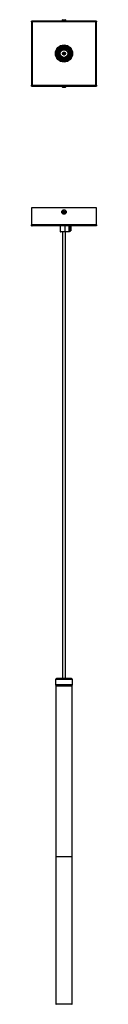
# Model space of a CAD drawing. Header units: millimetres. Extents: x 1700 to 1810, y 1182 to 2847.
import ezdxf

# ---------------------------------------------------------------- set-up
doc = ezdxf.new("R2010")
doc.units = ezdxf.units.MM
doc.header["$LTSCALE"] = 10

msp = doc.modelspace()

# ---------------------------------------------------------------- linework, layer by layer
at = {"color": 7, "linetype": 'Continuous', "lineweight": 25}
for p, q in [((1699.6, 2843.1), (1699.6, 2844.5)), ((1809.6, 2844.5), (1699.6, 2844.5)), ((1699.6, 2843.1), (1699.6, 2735.9)), ((1699.6, 2843.1), (1701, 2843.1)), ((1701, 2843.1), (1701, 2735.9)), ((1808.2, 2843.1), (1701, 2843.1)), ((1750.8, 2844.9), (1750.8, 2844.5)), ((1750.8, 2844.9), (1758.4, 2844.9)), ((1752.7, 2846.7), (1756.5, 2846.7)), ((1758.4, 2844.5), (1758.4, 2844.9)), ((1808.2, 2735.9), (1808.2, 2843.1)), ((1809.6, 2843.1), (1808.2, 2843.1)), ((1809.6, 2844.5), (1809.6, 2843.1)), ((1809.6, 2735.9), (1809.6, 2843.1)), ((1752.7, 2798.9), (1756.6, 2798.9)), ((1754.6, 2798.9), (1754.6, 2800)), ((1744.1, 2789.2), (1744.1, 2789.5)), ((1745.1, 2791), (1745.1, 2788)), ((1745.5, 2791), (1745.1, 2791)), ((1745.1, 2788), (1745.5, 2788)), ((1745.5, 2791), (1745.5, 2788)), ((1745.9, 2792.5), (1746.2, 2792.5)), ((1746.2, 2786.5), (1745.9, 2786.5)), ((1746.1, 2792.7), (1747.4, 2795.3)), ((1746.5, 2792.6), (1746.1, 2792.7)), ((1746.1, 2791.8), (1746.2, 2792.4)), ((1747.6, 2791.4), (1746.1, 2791.8)), ((1746.1, 2791.1), (1746.3, 2791.1)), ((1746.1, 2790.9), (1746.1, 2791.1)), ((1746.9, 2790.9), (1746.1, 2790.9)), ((1746.1, 2788.1), (1746.3, 2788.1)), ((1746.1, 2788), (1746.1, 2788.1)), ((1746.3, 2788), (1746.1, 2788)), ((1746.3, 2786.4), (1746.1, 2786.3)), ((1746.1, 2786.3), (1747.4, 2783.7)), ((1746.3, 2792.5), (1746.2, 2792.5)), ((1746.2, 2786.5), (1746.3, 2786.5)), ((1746.5, 2792.5), (1746.3, 2792.5)), ((1746.3, 2792.5), (1746.3, 2792.4)), ((1746.3, 2791.8), (1746.3, 2791.1)), ((1746.3, 2791.1), (1746.5, 2791.1)), ((1746.3, 2789.4), (1746.9, 2789.7)), ((1746.3, 2787.3), (1746.3, 2789.4)), ((1747, 2787.4), (1746.3, 2787.3)), ((1746.3, 2787.3), (1746.3, 2786.7)), ((1746.3, 2786.7), (1747.6, 2786.7)), ((1746.3, 2786.7), (1746.3, 2786.4)), ((1746.5, 2792.6), (1747.1, 2793.9)), ((1746.5, 2791.7), (1746.5, 2791.1)), ((1746.5, 2791.1), (1746.5, 2790.9)), ((1746.9, 2789.7), (1747.6, 2791.4)), ((1747, 2790.9), (1747, 2791.6)), ((1747.6, 2786.7), (1747, 2787.4)), ((1747.6, 2787.4), (1747, 2787.4)), ((1747.1, 2790), (1747.1, 2790.6)), ((1747.4, 2795.3), (1747.5, 2795.7)), ((1747.7, 2795.2), (1747.4, 2795.3)), ((1747.4, 2783.7), (1747.7, 2783.9)), ((1747.5, 2783.3), (1747.4, 2783.7)), ((1747.5, 2795.7), (1747.9, 2795.5)), ((1747.9, 2783.5), (1747.5, 2783.3)), ((1747.6, 2795), (1747.7, 2795.2)), ((1747.6, 2790.4), (1747.6, 2795)), ((1747.6, 2790.4), (1747.6, 2790.4)), ((1747.6, 2790.4), (1747.6, 2790.4)), ((1747.6, 2790.4), (1747.6, 2790.4)), ((1747.6, 2787.4), (1747.6, 2790.4)), ((1747.6, 2790.4), (1747.6, 2786.7)), ((1747.6, 2784.1), (1747.7, 2783.9)), ((1747.9, 2795.5), (1747.7, 2795.2)), ((1747.7, 2783.9), (1747.9, 2783.5)), ((1749.6, 2795.1), (1749.5, 2795.1)), ((1749.5, 2795.1), (1749.6, 2795.1)), ((1749.5, 2795.1), (1749.6, 2795.1)), ((1749.5, 2793.7), (1749.6, 2793.7)), ((1749.5, 2793.6), (1749.6, 2793.6)), ((1749.5, 2785.4), (1749.6, 2785.4)), ((1749.5, 2785.4), (1749.5, 2785.4)), ((1749.5, 2785.4), (1749.5, 2785.1)), ((1749.5, 2785.1), (1749.6, 2785.1)), ((1749.5, 2785.1), (1749.5, 2784.8)), ((1749.5, 2784.8), (1749.6, 2784.8)), ((1749.6, 2796.8), (1749.6, 2793.7)), ((1749.6, 2785.4), (1749.6, 2782.2)), ((1751.9, 2796.8), (1751.9, 2795.5)), ((1757.2, 2796.8), (1751.9, 2796.8)), ((1751.9, 2783.6), (1751.9, 2782.3)), ((1751.9, 2782.3), (1757.2, 2782.3)), ((1752.3, 2795.8), (1752.3, 2796)), ((1752.3, 2795.6), (1752.3, 2795.8)), ((1752.3, 2783.2), (1752.3, 2783.4)), ((1752.3, 2783), (1752.3, 2783.2)), ((1752.5, 2796.2), (1752.5, 2796)), ((1752.5, 2796.2), (1753.9, 2796.2)), ((1752.5, 2796), (1752.5, 2795.7)), ((1753.9, 2796), (1752.5, 2796)), ((1752.5, 2783.4), (1752.5, 2783.1)), ((1752.5, 2783.1), (1753.9, 2783.1)), ((1752.5, 2783.1), (1752.5, 2782.8)), ((1753.9, 2782.8), (1752.5, 2782.8)), ((1753.4, 2791.1), (1753.6, 2791.2)), ((1753.4, 2787.9), (1753.4, 2791.1)), ((1753.6, 2787.8), (1753.4, 2787.9)), ((1753.6, 2791.1), (1753.5, 2791.1)), ((1753.5, 2791.1), (1753.5, 2788)), ((1753.5, 2788), (1753.6, 2787.9)), ((1753.6, 2791.1), (1753.6, 2791.2)), ((1753.6, 2787.8), (1753.6, 2787.9)), ((1753.9, 2796), (1753.9, 2796.2)), ((1753.9, 2782.8), (1753.9, 2783.1)), ((1755.3, 2796), (1755.3, 2796.2)), ((1755.3, 2796.2), (1756.7, 2796.2)), ((1756.7, 2796), (1755.3, 2796)), ((1755.3, 2783.1), (1756.8, 2783.1)), ((1755.3, 2782.8), (1755.3, 2783.1)), ((1756.8, 2782.8), (1755.3, 2782.8)), ((1755.6, 2791.1), (1755.6, 2791.2)), ((1755.6, 2791.2), (1755.8, 2791.1)), ((1755.7, 2791.1), (1755.6, 2791.1)), ((1755.6, 2787.9), (1755.7, 2788)), ((1755.6, 2787.8), (1755.6, 2787.9)), ((1755.8, 2787.9), (1755.6, 2787.8)), ((1755.7, 2788), (1755.7, 2791.1)), ((1755.8, 2791.1), (1755.8, 2787.9)), ((1756.7, 2796), (1756.7, 2796.2)), ((1756.7, 2795.7), (1756.7, 2796)), ((1756.8, 2796.1), (1756.8, 2795.9)), ((1756.8, 2795.9), (1756.8, 2795.6)), ((1756.8, 2783.1), (1756.8, 2783.4)), ((1756.8, 2783.1), (1756.8, 2782.8)), ((1757.2, 2795.5), (1757.2, 2796.8)), ((1757.2, 2782.3), (1757.2, 2783.6)), ((1759.6, 2793.7), (1759.6, 2796.8)), ((1759.6, 2782.2), (1759.6, 2785.4)), ((1760.7, 2792.4), (1760.7, 2791.7)), ((1762.9, 2792.4), (1760.7, 2792.4)), ((1760.7, 2792.4), (1761.5, 2791.6)), ((1761.1, 2789.1), (1761.5, 2789.5)), ((1761.5, 2788.8), (1761.1, 2788.8)), ((1761.3, 2795.5), (1761.7, 2795.7)), ((1761.5, 2795.2), (1761.3, 2795.5)), ((1761.3, 2783.5), (1761.5, 2783.9)), ((1761.7, 2783.3), (1761.3, 2783.5)), ((1761.8, 2795.3), (1761.5, 2795.2)), ((1761.6, 2795), (1761.5, 2795.2)), ((1761.5, 2791.6), (1762, 2791.6)), ((1761.5, 2789.5), (1761.5, 2791.6)), ((1762.6, 2789.9), (1761.5, 2789.5)), ((1761.5, 2789.5), (1761.5, 2788.8)), ((1761.5, 2789.5), (1761.5, 2789.5)), ((1761.5, 2788.8), (1761.5, 2788)), ((1761.6, 2784.1), (1761.5, 2783.9)), ((1761.5, 2783.9), (1761.8, 2783.7)), ((1761.7, 2795.7), (1761.8, 2795.3)), ((1761.8, 2783.7), (1761.7, 2783.3)), ((1763, 2792.7), (1761.8, 2795.3)), ((1763, 2786.3), (1761.8, 2783.7)), ((1761.9, 2787.5), (1763.1, 2787.2)), ((1762.9, 2791.7), (1762, 2791.6)), ((1762.7, 2786.5), (1762, 2785.1)), ((1762.1, 2788.5), (1762.1, 2789.7)), ((1762.2, 2788.2), (1762.2, 2787.4)), ((1763, 2788.1), (1762.3, 2788.1)), ((1762.7, 2788.1), (1762.7, 2788)), ((1762.7, 2787.3), (1762.7, 2788)), ((1762.9, 2788), (1762.7, 2788)), ((1762.7, 2786.5), (1762.9, 2786.5)), ((1762.7, 2786.5), (1763, 2786.3)), ((1762.9, 2792.6), (1763, 2792.7)), ((1762.9, 2792.6), (1762.9, 2792.4)), ((1762.9, 2792.5), (1762.9, 2792.5)), ((1762.9, 2792.5), (1763.3, 2792.5)), ((1762.9, 2791.7), (1762.9, 2792.4)), ((1762.9, 2791.7), (1762.9, 2790.4)), ((1763, 2791.1), (1762.9, 2791.1)), ((1762.9, 2790.9), (1763, 2790.9)), ((1762.9, 2788), (1763, 2788)), ((1762.9, 2787.3), (1762.9, 2788)), ((1762.9, 2786.5), (1762.9, 2786.6)), ((1763.3, 2786.5), (1762.9, 2786.5)), ((1762.9, 2786.5), (1762.9, 2786.5)), ((1763, 2790.9), (1763, 2791.1)), ((1763, 2788), (1763, 2788.1)), ((1763.1, 2787.2), (1763, 2786.6)), ((1763.7, 2788), (1763.7, 2791)), ((1764, 2791), (1763.7, 2791)), ((1763.7, 2788), (1764, 2788)), ((1764, 2788), (1764, 2791)), ((1754.6, 2780.1), (1754.9, 2780.1)), ((1699.6, 2734.5), (1699.6, 2735.9)), ((1699.6, 2735.9), (1701, 2735.9)), ((1699.6, 2734.5), (1809.6, 2734.5)), ((1701, 2735.9), (1808.2, 2735.9)), ((1750.8, 2734.5), (1750.8, 2734.1)), ((1758.4, 2734.1), (1750.8, 2734.1)), ((1756.5, 2732.3), (1752.7, 2732.3)), ((1758.4, 2734.1), (1758.4, 2734.5)), ((1809.6, 2735.9), (1808.2, 2735.9)), ((1809.6, 2735.9), (1809.6, 2734.5)), ((1699.6, 2528.5), (1699.6, 2499.7)), ((1809.6, 2528.5), (1699.6, 2528.5)), ((1753.3, 2521), (1753.5, 2522.4)), ((1754.4, 2520.1), (1753.3, 2521)), ((1753.5, 2522.4), (1754.8, 2522.9)), ((1755.7, 2520.6), (1754.4, 2520.1)), ((1754.8, 2522.9), (1755.9, 2522)), ((1755.9, 2522), (1755.7, 2520.6)), ((1809.6, 2499.7), (1809.6, 2528.5)), ((1809.6, 2499.7), (1699.6, 2499.7)), ((1699.6, 2498.3), (1699.6, 2499.7)), ((1699.6, 2498.3), (1701, 2498.3)), ((1808.2, 2498.3), (1701, 2498.3)), ((1748, 2498.3), (1748, 2488.8)), ((1755.8, 2498.3), (1755.8, 2488.8)), ((1763.5, 2488.8), (1763.5, 2498.3)), ((1764, 2498.3), (1764, 2488.3)), ((1809.6, 2498.3), (1808.2, 2498.3)), ((1809.6, 2499.7), (1809.6, 2498.3)), ((1752.2, 2488.3), (1752.2, 1733.5)), ((1763.9, 2488.3), (1755.7, 2488.3)), ((1755.8, 2488.8), (1763.5, 2488.8)), ((1757, 1733.5), (1757, 2488.3)), ((1764, 2488.3), (1763.9, 2488.3)), ((1766, 2497.1), (1764, 2497.1)), ((1764, 2489.6), (1766, 2489.6)), ((1766, 2497.1), (1766, 2489.6)), ((1740.6, 1731.9), (1768.6, 1731.9)), ((1742.1, 1733.5), (1742.1, 1731.9)), ((1742.1, 1733.5), (1767.1, 1733.5)), ((1767.1, 1731.9), (1767.1, 1733.5)), ((1740.1, 1731.4), (1740.1, 1721.9)), ((1769.1, 1731.4), (1740.1, 1731.4)), ((1740.1, 1721.9), (1740.7, 1719.7)), ((1769.1, 1721.9), (1740.1, 1721.9)), ((1740.7, 1719.7), (1740.7, 1431.9)), ((1768.5, 1719.7), (1740.7, 1719.7)), ((1768.5, 1719.7), (1769.1, 1721.9)), ((1768.5, 1431.9), (1768.5, 1719.7)), ((1769.1, 1721.9), (1769.1, 1731.4)), ((1740.6, 1431.9), (1740.6, 1182.9)), ((1740.6, 1431.9), (1768.6, 1431.9)), ((1768.6, 1182.9), (1768.6, 1431.9)), ((1740.6, 1182.9), (1768.6, 1182.9)), ((1767.6, 1181.9), (1741.6, 1181.9))]:
    msp.add_line(p, q, dxfattribs=at)
at = {"color": 7, "linetype": 'Continuous', "lineweight": 25, "flags": 128}
for points in [[(1754.6, 2800), (1757.3, 2799.7), (1759.8, 2798.6), (1762, 2797), (1763.7, 2794.8), (1764.7, 2792.3), (1765.1, 2789.6), (1764.8, 2786.9), (1763.8, 2784.4), (1762.1, 2782.2), (1760, 2780.5), (1757.5, 2779.4), (1754.8, 2779), (1752.1, 2779.3), (1749.5, 2780.3), (1747.4, 2781.9), (1745.6, 2784), (1744.5, 2786.5), (1744.1, 2789.2), (1744.4, 2791.9), (1745.3, 2794.5), (1746.9, 2796.7), (1749, 2798.4), (1751.5, 2799.6), (1754.2, 2800), (1754.6, 2800), (1754.6, 2800)], [(1753.8, 2800), (1755.6, 2800), (1757.2, 2799.7)], [(1744.1, 2789.5), (1744.3, 2791.4), (1744.6, 2792.8)], [(1745.1, 2791), (1745.2, 2791.3), (1745.2, 2791.6), (1745.3, 2791.9), (1745.4, 2792.1), (1745.5, 2792.3), (1745.6, 2792.4), (1745.8, 2792.5), (1745.9, 2792.5)], [(1745.9, 2786.5), (1745.8, 2786.5), (1745.6, 2786.6), (1745.5, 2786.8), (1745.4, 2787), (1745.3, 2787.2), (1745.2, 2787.4), (1745.2, 2787.7), (1745.1, 2788)], [(1746.2, 2792.5), (1746.1, 2792.5), (1746, 2792.4), (1745.8, 2792.3), (1745.7, 2792.1), (1745.6, 2791.9), (1745.6, 2791.6), (1745.5, 2791.3), (1745.5, 2791)], [(1745.5, 2788), (1745.5, 2787.7), (1745.6, 2787.4), (1745.6, 2787.2), (1745.7, 2787), (1745.8, 2786.8), (1746, 2786.6), (1746.1, 2786.5), (1746.2, 2786.5)], [(1747.1, 2790.6), (1747.1, 2790.6), (1747.1, 2790.7), (1747, 2790.8), (1747, 2790.8), (1747, 2790.9), (1747, 2790.9), (1746.9, 2790.9), (1746.9, 2790.9)], [(1747.8, 2795.4), (1748.4, 2796.1), (1749.2, 2796.6)], [(1749.2, 2782.5), (1748.4, 2783), (1747.8, 2783.6)], [(1760, 2796.6), (1760.8, 2796.1), (1761.4, 2795.4)], [(1761.4, 2783.6), (1760.8, 2783), (1760, 2782.5)], [(1762.3, 2788.1), (1762.3, 2788.1), (1762.2, 2788.1), (1762.2, 2788.2), (1762.2, 2788.2), (1762.1, 2788.3), (1762.1, 2788.3), (1762.1, 2788.4), (1762.1, 2788.5)], [(1763.7, 2791), (1763.7, 2791.3), (1763.6, 2791.6), (1763.6, 2791.9), (1763.5, 2792.1), (1763.4, 2792.3), (1763.2, 2792.4), (1763.1, 2792.5), (1762.9, 2792.5)], [(1762.9, 2786.5), (1763.1, 2786.5), (1763.2, 2786.6), (1763.4, 2786.8), (1763.5, 2787), (1763.6, 2787.2), (1763.6, 2787.4), (1763.7, 2787.7), (1763.7, 2788)], [(1763.3, 2792.5), (1763.4, 2792.5), (1763.6, 2792.4), (1763.7, 2792.3), (1763.8, 2792.1), (1763.9, 2791.9), (1764, 2791.6), (1764, 2791.3), (1764, 2791)], [(1764, 2788), (1764, 2787.7), (1764, 2787.4), (1763.9, 2787.2), (1763.8, 2787), (1763.7, 2786.8), (1763.6, 2786.6), (1763.4, 2786.5), (1763.3, 2786.5)]]:
    msp.add_lwpolyline(points, dxfattribs=at)
at = {"color": 7, "linetype": 'Continuous', "lineweight": 25}
for centre, radius in [((1754.6, 2789.5), 14.5), ((1754.6, 2789.5), 14), ((1754.6, 2789.5), 13), ((1754.6, 2789.5), 12.5), ((1754.6, 2789.5), 11.5), ((1754.6, 2789.5), 6.5), ((1754.6, 2789.5), 2.5), ((1754.6, 2789.5), 2.1), ((1754.6, 2521.5), 3.8), ((1754.6, 2521.5), 1.9)]:
    msp.add_circle(centre, radius, dxfattribs=at)
for centre, radius, start, end in [((1754.6, 2842.8), 4.32, 116.0598, 151.4762), ((1754.6, 2842.8), 4.32, 28.5238, 63.9402), ((1754.6, 2789.5), 10.4, 90, 341.9795), ((1754.6, 2789.5), 9.42, 90, 162.0066), ((1754.6, 2789.5), 8.85, 55.5997, 124.4003), ((1754.6, 2789.5), 9.41, 17.9934, 90), ((1754.6, 2789.5), 9.42, 197.9934, 342.0066), ((1746.6, 2792.5), 0.5, 155, 180), ((1746.6, 2786.5), 0.5, 180, 205), ((1745.7, 2793.8), 1.5, 292.1154, 16.8846), ((1754.6, 2789.5), 8.85, 200.3059, 235.5997), ((1746.6, 2792.5), 0.1, 155, 169.9934), ((1754.6, 2789.5), 8.85, 141.7494, 147.9393), ((1754.6, 2789.5), 8.85, 124.4003, 141.7494), ((1754.6, 2789.5), 8.85, 235.5997, 304.4003), ((1752.5, 2796), 0.2, 90, 180), ((1752.5, 2795.8), 0.198, 89.3279, 179.3117), ((1752.5, 2783.3), 0.198, 180.6883, 270.6721), ((1752.5, 2783), 0.2, 180, 270), ((1754.6, 2789.5), 2, 120.4464, 238.6577), ((1754.3, 2789.5), 1.2, 136.8101, 223.1899), ((1754.6, 2789.5), 2, 58.659, 121.341), ((1754.6, 2789.5), 1.9, 58.659, 121.341), ((1754.6, 2789.5), 1.9, 238.659, 301.341), ((1754.6, 2789.5), 2, 238.659, 301.341), ((1754.6, 2789.5), 2, 301.6682, 58.3318), ((1754.9, 2789.5), 1.2, 316.8101, 43.1899), ((1756.7, 2796.1), 0.1, 0, 90), ((1756.7, 2795.9), 0.0988, 0.6883, 90.6721), ((1754.6, 2789.5), 8.85, 20.3059, 55.5997), ((1754.6, 2789.5), 8.85, 304.4003, 327.9393), ((1762, 2788), 0.5, 179.9966, 255.0034), ((1763.5, 2785.3), 1.5, 112.1154, 196.8846), ((1762.4, 2790.4), 0.5, 290, 0), ((1762.6, 2786.5), 0.1, 335, 349.9934), ((1762.6, 2792.5), 0.5, 0, 25), ((1762.6, 2786.5), 0.5, 335, 0), ((1754.6, 2736.2), 4.32, 208.5238, 243.9402), ((1754.6, 2736.2), 4.32, 296.0598, 331.4762), ((1754.6, 2521.5), 1.25, 172.1793, 232.1793), ((1754.6, 2521.5), 1.25, 112.1793, 172.1793), ((1754.6, 2521.5), 1.25, 232.1793, 292.1793), ((1754.6, 2521.5), 1.25, 52.1793, 112.1793), ((1754.6, 2521.5), 1.25, 292.1793, 352.1793), ((1754.6, 2521.5), 1.25, 352.1793, 52.1793), ((1740.6, 1731.4), 0.5, 90, 180), ((1768.6, 1731.4), 0.5, 0, 90), ((1741.6, 1182.9), 1, 180, 270), ((1767.6, 1182.9), 1, 270, 0)]:
    msp.add_arc(centre, radius, start, end, dxfattribs=at)
for points, knots in [([(1752.7, 2799), (1752.7, 2799), (1752.6, 2799.1), (1752.5, 2799.4), (1752.4, 2799.6), (1752.4, 2799.8)], [0, 0, 0, 0, 0.038941, 0.368988, 1, 1, 1, 1]), ([(1757.9, 2798.3), (1757.6, 2798.4), (1756.6, 2798.8), (1755.4, 2799), (1754.5, 2798.9), (1754.5, 2798.9)], [0, 0, 0, 0, 0.2712477, 0.9772113, 1, 1, 1, 1]), ([(1749.5, 2795.1), (1749.5, 2795.1), (1749.5, 2795.1), (1749.5, 2795), (1749.5, 2794.8), (1749.5, 2794.6), (1749.5, 2794.4), (1749.5, 2794.1), (1749.5, 2793.9), (1749.5, 2793.8), (1749.5, 2793.7)], [0, 0, 0, 0, 0.135131, 0.253839, 0.366983, 0.48694, 0.616868, 0.753876, 0.882072, 1, 1, 1, 1]), ([(1751.8, 2780.6), (1751.9, 2780.5), (1752.8, 2780.1), (1753.8, 2780.1), (1754.6, 2780.1)], [0, 0, 0, 0, 0.151996, 1, 1, 1, 1]), ([(1753.5, 2791.1), (1753.5, 2791.1), (1753.5, 2791.1), (1753.5, 2791.1), (1753.4, 2791.1), (1753.4, 2791.1), (1753.4, 2791.1), (1753.4, 2791.1), (1753.4, 2791.1)], [0, 0, 0, 0, 0.013477, 0.216373, 0.429888, 0.624823, 0.812272, 1, 1, 1, 1]), ([(1753.5, 2788), (1753.5, 2788), (1753.5, 2788), (1753.5, 2788), (1753.4, 2787.9), (1753.4, 2787.9), (1753.4, 2787.9), (1753.4, 2787.9), (1753.4, 2787.9)], [0, 0, 0, 0, 0.013477, 0.216373, 0.429888, 0.624823, 0.812272, 1, 1, 1, 1]), ([(1755.8, 2791.1), (1755.8, 2791.1), (1755.8, 2791.1), (1755.8, 2791.1), (1755.8, 2791.1), (1755.7, 2791.1), (1755.7, 2791.1), (1755.7, 2791.1), (1755.7, 2791.1)], [0, 0, 0, 0, 0.187728, 0.3751774, 0.5701123, 0.7836268, 0.9865232, 1, 1, 1, 1]), ([(1755.8, 2787.9), (1755.8, 2787.9), (1755.8, 2787.9), (1755.8, 2787.9), (1755.8, 2787.9), (1755.7, 2788), (1755.7, 2788), (1755.7, 2788), (1755.7, 2788)], [0, 0, 0, 0, 0.187728, 0.375177, 0.570112, 0.783627, 0.986523, 1, 1, 1, 1]), ([(1748, 2488.8), (1748, 2488.7), (1748, 2488.6), (1748.1, 2488.5), (1748.1, 2488.4), (1748.2, 2488.4), (1748.3, 2488.3), (1748.4, 2488.3), (1748.5, 2488.3)], [0, 0, 0, 0, 0.273177, 0.389879, 0.5, 0.610121, 0.726823, 1, 1, 1, 1]), ([(1755.7, 2488.3), (1755.7, 2488.3), (1755.7, 2488.3), (1755.7, 2488.4), (1755.8, 2488.4), (1755.8, 2488.5), (1755.8, 2488.6), (1755.8, 2488.7), (1755.8, 2488.8)], [0, 0, 0, 0, 0.2731773, 0.3898787, 0.5, 0.6101213, 0.7268227, 1, 1, 1, 1]), ([(1763.5, 2488.8), (1763.5, 2488.8), (1763.5, 2488.7), (1763.5, 2488.6), (1763.6, 2488.5), (1763.6, 2488.4), (1763.7, 2488.3), (1763.8, 2488.3), (1763.9, 2488.3)], [0, 0, 0, 0, 0.119841, 0.228612, 0.332625, 0.439044, 0.68343, 1, 1, 1, 1])]:
    msp.add_open_spline(points, degree=3, knots=knots, dxfattribs=at)
for points in [[(1753.9, 2796.2), (1754.1, 2796.2), (1754.6, 2796.2), (1755, 2796.2), (1755.3, 2796.2)], [(1755.3, 2782.8), (1755, 2782.8), (1754.6, 2782.8), (1754.1, 2782.8), (1753.9, 2782.8)], [(1748, 2488.8), (1748, 2488.8), (1748.1, 2488.8), (1748.6, 2488.8), (1749.3, 2488.8), (1750.3, 2488.8), (1751.5, 2488.8), (1752.9, 2488.8), (1754.3, 2488.8), (1755.3, 2488.8), (1755.8, 2488.8)], [(1755.7, 2488.3), (1755.2, 2488.3), (1754.4, 2488.3), (1753, 2488.3), (1751.8, 2488.3), (1750.7, 2488.3), (1749.7, 2488.3), (1749, 2488.3), (1748.6, 2488.3), (1748.5, 2488.3), (1748.5, 2488.3)]]:
    msp.add_open_spline(points, degree=3, dxfattribs=at)

doc.saveas('drawing.dxf')
